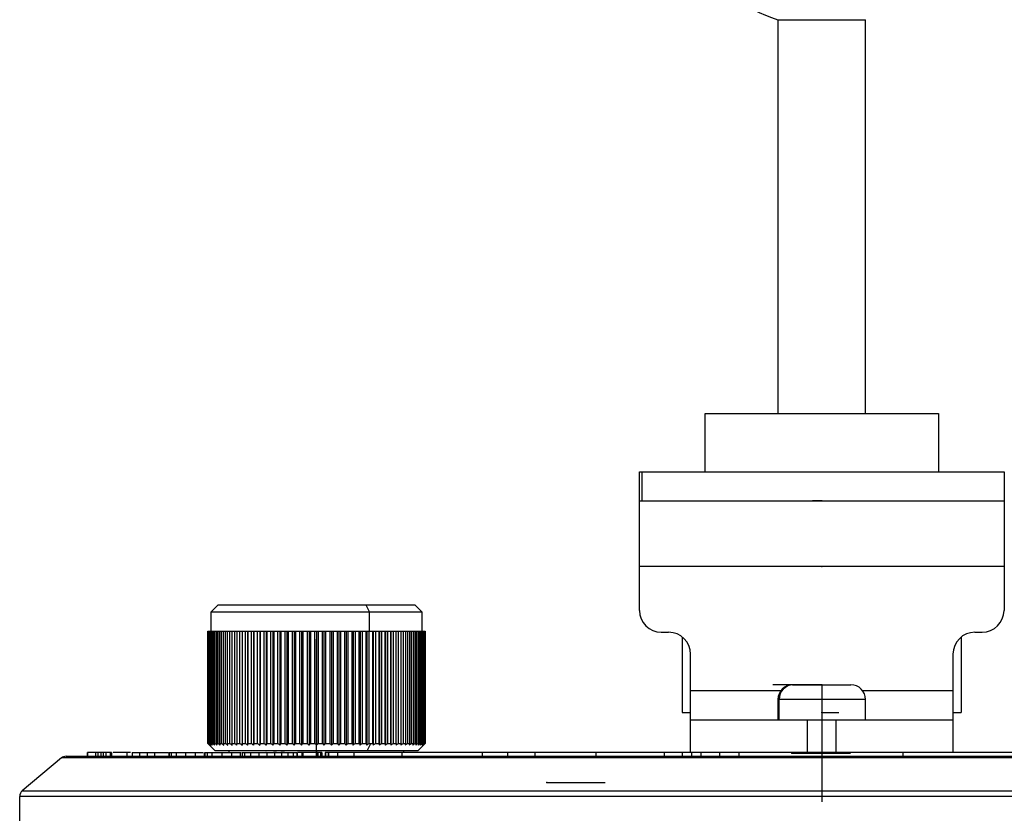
# Model space of a CAD drawing. Header units: millimetres. Extents: x 0 to 273, y -37 to 185.
# Tile 3 of 7: x 26 to 94, y 53 to 107. Entities that reach past the tile are written whole.
import ezdxf

# ---------------------------------------------------------------- set-up
doc = ezdxf.new("R2010")
doc.units = ezdxf.units.MM
doc.header["$PDSIZE"] = -1

msp = doc.modelspace()

# ---------------------------------------------------------------- linework, layer by layer
at = {"color": 7, "linetype": 'Continuous', "lineweight": 25}
for p, q in [((78.044, 106.923), (78.044, 79.923)), ((78.044, 106.923), (84.044, 106.923)), ((84.044, 79.923), (84.044, 106.923)), ((73.044, 79.923), (89.044, 79.923)), ((73.044, 75.923), (73.044, 79.923)), ((89.044, 79.923), (89.044, 75.923)), ((68.544, 75.923), (93.544, 75.923)), ((68.544, 66.423), (68.544, 75.923)), ((68.697, 75.923), (68.697, 73.923)), ((93.544, 75.923), (93.544, 66.423)), ((68.544, 73.923), (93.544, 73.923)), ((93.544, 69.423), (68.544, 69.423)), ((39.646, 66.793), (39.146, 66.293)), ((39.146, 66.293), (39.146, 64.993)), ((53.646, 66.293), (39.146, 66.293)), ((39.646, 66.793), (53.146, 66.793)), ((49.772, 66.793), (50.022, 66.293)), ((50.022, 64.993), (50.022, 66.293)), ((53.646, 66.293), (53.146, 66.793)), ((53.646, 64.993), (53.646, 66.293)), ((38.946, 64.993), (38.946, 57.293)), ((38.946, 64.993), (53.846, 64.993)), ((38.948, 57.293), (38.948, 64.993)), ((38.955, 64.993), (38.955, 57.293)), ((38.977, 57.293), (38.977, 64.993)), ((38.999, 64.993), (38.999, 57.293)), ((39.042, 57.293), (39.042, 64.993)), ((39.078, 64.993), (39.078, 57.293)), ((39.143, 57.293), (39.143, 64.993)), ((39.194, 64.993), (39.194, 57.293)), ((39.279, 57.293), (39.279, 64.993)), ((39.344, 64.993), (39.344, 57.293)), ((39.45, 57.293), (39.45, 64.993)), ((39.529, 64.993), (39.529, 57.293)), ((39.655, 57.293), (39.655, 64.993)), ((39.747, 64.993), (39.747, 57.293)), ((39.893, 57.293), (39.893, 64.993)), ((39.998, 64.993), (39.998, 57.293)), ((40.163, 57.293), (40.163, 64.993)), ((40.279, 64.993), (40.279, 57.293)), ((40.462, 57.293), (40.462, 64.993)), ((40.591, 64.993), (40.591, 57.293)), ((40.791, 57.293), (40.791, 64.993)), ((40.931, 64.993), (40.931, 57.293)), ((41.147, 57.293), (41.147, 64.993)), ((41.295, 64.993), (41.295, 57.188)), ((41.298, 64.993), (41.298, 57.293)), ((41.529, 57.293), (41.529, 64.993)), ((41.676, 64.993), (41.676, 57.188)), ((41.689, 64.993), (41.689, 57.293)), ((41.934, 57.293), (41.934, 64.993)), ((42.08, 64.993), (42.08, 57.188)), ((42.103, 64.993), (42.103, 57.293)), ((42.361, 57.293), (42.361, 64.993)), ((42.505, 64.993), (42.505, 57.188)), ((42.538, 64.993), (42.538, 57.293)), ((42.808, 57.293), (42.808, 64.993)), ((42.949, 64.993), (42.949, 57.188)), ((42.992, 64.993), (42.992, 57.293)), ((43.272, 57.293), (43.272, 64.993)), ((43.41, 64.993), (43.41, 57.188)), ((43.463, 64.993), (43.463, 57.293)), ((43.751, 57.293), (43.751, 64.993)), ((43.885, 64.993), (43.885, 57.188)), ((43.948, 64.993), (43.948, 57.293)), ((44.244, 57.293), (44.244, 64.993)), ((44.373, 64.993), (44.373, 57.188)), ((44.445, 64.993), (44.445, 57.293)), ((44.746, 57.293), (44.746, 64.993)), ((44.87, 64.993), (44.87, 57.188)), ((44.951, 64.993), (44.951, 57.293)), ((45.257, 57.293), (45.257, 64.993)), ((45.375, 64.993), (45.375, 57.188)), ((45.464, 64.993), (45.464, 57.293)), ((45.774, 57.293), (45.774, 64.993)), ((45.885, 64.993), (45.885, 57.188)), ((45.982, 64.993), (45.982, 57.293)), ((46.293, 57.293), (46.293, 64.993)), ((46.397, 64.993), (46.397, 57.188)), ((46.502, 64.993), (46.502, 57.293)), ((46.813, 57.293), (46.813, 64.993)), ((46.91, 64.993), (46.91, 57.188)), ((47.021, 64.993), (47.021, 57.293)), ((47.331, 57.293), (47.331, 64.993)), ((47.42, 64.993), (47.42, 57.188)), ((47.538, 64.993), (47.538, 57.293)), ((47.844, 57.293), (47.844, 64.993)), ((47.925, 64.993), (47.925, 57.188)), ((48.048, 64.993), (48.048, 57.293)), ((48.35, 57.293), (48.35, 64.993)), ((48.422, 64.993), (48.422, 57.188)), ((48.551, 64.993), (48.551, 57.293)), ((48.847, 57.293), (48.847, 64.993)), ((48.909, 64.993), (48.909, 57.188)), ((49.043, 64.993), (49.043, 57.293)), ((49.332, 57.293), (49.332, 64.993)), ((49.385, 64.993), (49.385, 57.188)), ((49.523, 64.993), (49.523, 57.293)), ((49.802, 57.293), (49.802, 64.993)), ((49.845, 64.993), (49.845, 57.188)), ((49.987, 64.993), (49.987, 57.293)), ((50.256, 57.293), (50.256, 64.993)), ((50.289, 64.993), (50.289, 57.188)), ((50.433, 64.993), (50.433, 57.293)), ((50.691, 57.293), (50.691, 64.993)), ((50.714, 64.993), (50.714, 57.188)), ((50.86, 64.993), (50.86, 57.293)), ((51.105, 57.293), (51.105, 64.993)), ((51.118, 64.993), (51.118, 57.188)), ((51.265, 64.993), (51.265, 57.293)), ((51.497, 57.293), (51.497, 64.993)), ((51.499, 64.993), (51.499, 57.188)), ((51.647, 64.993), (51.647, 57.293)), ((51.863, 57.293), (51.863, 64.993)), ((52.003, 64.993), (52.003, 57.293)), ((52.203, 57.293), (52.203, 64.993)), ((52.331, 64.993), (52.331, 57.293)), ((52.514, 57.293), (52.514, 64.993)), ((52.631, 64.993), (52.631, 57.293)), ((52.796, 57.293), (52.796, 64.993)), ((52.9, 64.993), (52.9, 57.293)), ((53.046, 57.293), (53.046, 64.993)), ((53.138, 64.993), (53.138, 57.293)), ((53.264, 57.293), (53.264, 64.993)), ((53.342, 64.993), (53.342, 57.293)), ((53.449, 57.293), (53.449, 64.993)), ((53.513, 64.993), (53.513, 57.293)), ((53.599, 57.293), (53.599, 64.993)), ((53.649, 64.993), (53.649, 57.293)), ((53.714, 57.293), (53.714, 64.993)), ((53.75, 64.993), (53.75, 57.293)), ((53.794, 57.293), (53.794, 64.993)), ((53.815, 64.993), (53.815, 57.293)), ((53.837, 57.293), (53.837, 64.993)), ((53.844, 64.993), (53.844, 57.293)), ((53.846, 57.293), (53.846, 64.993)), ((70.044, 64.923), (70.544, 64.923)), ((91.544, 64.923), (92.044, 64.923)), ((71.482, 64.593), (71.482, 59.423)), ((90.606, 64.593), (90.606, 59.423)), ((72.044, 56.673), (72.044, 63.423)), ((90.044, 63.423), (90.044, 56.673)), ((72.044, 60.923), (78.244, 60.923)), ((79.044, 61.323), (83.044, 61.323)), ((83.844, 60.923), (90.044, 60.923)), ((78.044, 60.323), (78.044, 58.923)), ((84.044, 60.323), (78.044, 60.323)), ((78.13, 58.923), (78.13, 60.323)), ((84.044, 58.923), (84.044, 60.323)), ((71.482, 59.423), (72.044, 59.423)), ((90.044, 59.423), (90.606, 59.423)), ((72.044, 58.923), (90.044, 58.923)), ((80.044, 58.923), (80.044, 56.673)), ((82.044, 56.673), (82.044, 58.923)), ((38.946, 57.293), (39.446, 56.793)), ((38.946, 57.293), (38.948, 57.293)), ((38.955, 57.293), (38.977, 57.293)), ((38.999, 57.293), (39.042, 57.293)), ((39.078, 57.293), (39.143, 57.293)), ((39.194, 57.293), (39.279, 57.293)), ((39.344, 57.293), (39.45, 57.293)), ((53.346, 56.793), (39.446, 56.793)), ((39.529, 57.293), (39.655, 57.293)), ((39.747, 57.293), (39.893, 57.293)), ((39.998, 57.293), (40.163, 57.293)), ((40.279, 57.293), (40.462, 57.293)), ((40.396, 56.793), (40.396, 56.673)), ((40.591, 57.293), (40.791, 57.293)), ((40.931, 57.293), (41.147, 57.293)), ((41.298, 57.293), (41.529, 57.293)), ((41.689, 57.293), (41.934, 57.293)), ((42.103, 57.293), (42.361, 57.293)), ((42.538, 57.293), (42.808, 57.293)), ((42.992, 57.293), (43.272, 57.293)), ((43.463, 57.293), (43.751, 57.293)), ((43.948, 57.293), (44.244, 57.293)), ((44.445, 57.293), (44.746, 57.293)), ((44.951, 57.293), (45.257, 57.293)), ((45.464, 57.293), (45.774, 57.293)), ((45.982, 57.293), (46.293, 57.293)), ((46.396, 56.793), (46.396, 56.673)), ((46.502, 57.293), (46.813, 57.293)), ((47.021, 57.293), (47.331, 57.293)), ((47.538, 57.293), (47.844, 57.293)), ((48.048, 57.293), (48.35, 57.293)), ((48.551, 57.293), (48.847, 57.293)), ((49.043, 57.293), (49.332, 57.293)), ((49.523, 57.293), (49.802, 57.293)), ((49.872, 56.793), (50.122, 57.293)), ((49.987, 57.293), (50.256, 57.293)), ((50.433, 57.293), (50.691, 57.293)), ((50.86, 57.293), (51.105, 57.293)), ((51.265, 57.293), (51.497, 57.293)), ((51.647, 57.293), (51.863, 57.293)), ((52.003, 57.293), (52.203, 57.293)), ((52.331, 57.293), (52.514, 57.293)), ((52.396, 56.673), (52.396, 56.793)), ((52.631, 57.293), (52.796, 57.293)), ((52.9, 57.293), (53.046, 57.293)), ((53.138, 57.293), (53.264, 57.293)), ((53.342, 57.293), (53.449, 57.293)), ((53.346, 56.793), (53.846, 57.293)), ((53.513, 57.293), (53.599, 57.293)), ((53.649, 57.293), (53.714, 57.293)), ((53.75, 57.293), (53.794, 57.293)), ((53.815, 57.293), (53.837, 57.293)), ((53.844, 57.293), (53.846, 57.293)), ((28.905, 56.306), (26.223, 54.056)), ((133.183, 56.306), (28.905, 56.306)), ((29.226, 56.423), (132.862, 56.423)), ((30.661, 56.673), (30.661, 56.423)), ((30.694, 56.673), (30.694, 56.423)), ((31.232, 56.673), (31.232, 56.423)), ((31.408, 56.673), (31.408, 56.423)), ((31.606, 56.673), (31.606, 56.423)), ((31.777, 56.673), (31.606, 56.673)), ((31.777, 56.673), (31.777, 56.423)), ((31.944, 56.673), (31.944, 56.423)), ((32.255, 56.673), (32.255, 56.423)), ((32.329, 56.673), (32.255, 56.673)), ((32.329, 56.673), (32.329, 56.423)), ((33.647, 56.673), (32.449, 56.673)), ((33.387, 56.673), (33.387, 56.423)), ((33.767, 56.673), (33.767, 56.423)), ((33.767, 56.673), (36.244, 56.673)), ((34.261, 56.673), (34.261, 56.423)), ((34.787, 56.673), (34.787, 56.423)), ((35.281, 56.673), (35.281, 56.423)), ((36.272, 56.673), (36.272, 56.423)), ((36.284, 56.673), (36.284, 56.423)), ((36.439, 56.673), (36.439, 56.423)), ((36.785, 56.673), (36.785, 56.423)), ((37.423, 56.673), (37.423, 56.423)), ((38.069, 56.673), (38.069, 56.423)), ((38.703, 56.673), (38.703, 56.423)), ((38.714, 56.673), (38.714, 56.423)), ((38.733, 56.673), (38.733, 56.423)), ((38.908, 56.673), (38.908, 56.423)), ((39.229, 56.673), (39.229, 56.423)), ((39.907, 56.673), (39.907, 56.423)), ((40.564, 56.673), (40.564, 56.423)), ((40.662, 56.673), (40.655, 56.673)), ((41.167, 56.673), (41.167, 56.423)), ((41.167, 56.673), (41.233, 56.673)), ((41.301, 56.673), (41.301, 56.423)), ((41.304, 56.673), (41.304, 56.423)), ((41.465, 56.673), (41.465, 56.423)), ((41.882, 56.673), (41.882, 56.423)), ((42.442, 56.673), (42.442, 56.423)), ((42.956, 56.673), (42.928, 56.673)), ((42.993, 56.673), (42.993, 56.423)), ((43.519, 56.673), (43.519, 56.423)), ((44.007, 56.673), (44.007, 56.423)), ((44.443, 56.673), (44.443, 56.423)), ((44.805, 56.673), (44.805, 56.423)), ((45.038, 56.673), (45.038, 56.423)), ((45.098, 56.423), (45.098, 56.673)), ((45.453, 56.673), (45.098, 56.673)), ((45.393, 56.673), (45.393, 56.423)), ((45.453, 56.673), (45.453, 56.423)), ((45.455, 56.423), (45.455, 56.673)), ((45.455, 56.673), (45.455, 56.423)), ((46.377, 56.673), (45.462, 56.673)), ((46.377, 56.673), (46.377, 56.423)), ((46.401, 56.673), (46.401, 56.423)), ((46.424, 56.673), (46.424, 56.423)), ((46.452, 56.673), (46.452, 56.423)), ((46.491, 56.673), (46.491, 56.423)), ((46.773, 56.673), (46.491, 56.673)), ((46.675, 56.673), (46.675, 56.423)), ((46.773, 56.673), (46.773, 56.423)), ((47.845, 56.673), (46.991, 56.673)), ((46.991, 56.673), (46.991, 56.423)), ((47.025, 56.673), (47.025, 56.423)), ((47.187, 56.673), (47.187, 56.423)), ((47.221, 56.673), (47.221, 56.423)), ((47.846, 56.673), (47.846, 56.423)), ((48.956, 56.673), (47.846, 56.673)), ((48.956, 56.673), (48.956, 56.423)), ((52.241, 56.673), (52.241, 56.423)), ((52.663, 56.673), (52.277, 56.673)), ((57.76, 56.673), (57.76, 56.423)), ((59.495, 56.673), (59.495, 56.423)), ((61.37, 56.673), (61.37, 56.423)), ((65.546, 56.673), (65.546, 56.423)), ((72.114, 56.673), (70.229, 56.673)), ((70.229, 56.673), (70.229, 56.423)), ((71.48, 56.673), (71.48, 56.423)), ((72.114, 56.673), (72.114, 56.423)), ((75.364, 56.673), (72.749, 56.673)), ((72.749, 56.673), (72.749, 56.423)), ((74.041, 56.673), (74.041, 56.423)), ((75.364, 56.673), (75.364, 56.423)), ((86.614, 56.673), (86.614, 56.423)), ((26.223, 54.056), (135.865, 54.056)), ((26.044, 51.723), (26.044, 53.673)), ((136.044, 53.673), (26.044, 53.673))]:
    msp.add_line(p, q, dxfattribs=at)
at = {"color": 7, "linetype": 'Continuous'}
for p, q in [((81.044, 73.923), (80.419, 73.923)), ((81.044, 69.423), (79.725, 69.423)), ((46.396, 56.423), (46.396, 64.449)), ((81.044, 61.323), (77.684, 61.323)), ((81.044, 61.323), (80.092, 61.323)), ((81.044, 61.323), (81.044, 53.297)), ((81.044, 61.323), (81.044, 53.297)), ((81.044, 59.423), (82.215, 59.423)), ((46.396, 56.423), (50.409, 56.423)), ((78.999, 56.637), (83.012, 56.637)), ((62.189, 54.623), (66.202, 54.623))]:
    msp.add_line(p, q, dxfattribs=at)
at = {"color": 7, "linetype": 'Continuous', "lineweight": 25}
for centre, radius, start, end in [((81.044, 116.462), 10, 210.50016, 252.5424), ((70.044, 66.423), 1.5, 180, 270), ((92.044, 66.423), 1.5, 270, 360), ((70.544, 63.423), 1.5, 0, 90), ((91.544, 63.423), 1.5, 90, 180), ((79.044, 60.323), 1, 90, 180), ((79.116, 60.337), 0.986, 90.84254, 180.81846), ((83.044, 60.323), 1, 0, 90), ((29.226, 55.923), 0.5, 90, 130), ((26.544, 53.673), 0.5, 130, 180)]:
    msp.add_arc(centre, radius, start, end, dxfattribs=at)
for points, knots in [([(38.948, 57.293), (38.968, 57.273), (39.004, 57.238), (39.04, 57.203), (39.056, 57.188)], [0, 0, 0, 0, 0.56, 1, 1, 1, 1]), ([(39.056, 57.188), (39.037, 57.207), (39.003, 57.242), (38.97, 57.278), (38.955, 57.293)], [0, 0, 0, 0, 0.56, 1, 1, 1, 1]), ([(38.977, 57.293), (38.998, 57.273), (39.036, 57.238), (39.075, 57.203), (39.091, 57.188)], [0, 0, 0, 0, 0.56, 1, 1, 1, 1]), ([(39.091, 57.188), (39.074, 57.207), (39.043, 57.242), (39.012, 57.278), (38.999, 57.293)], [0, 0, 0, 0, 0.56, 1, 1, 1, 1]), ([(39.042, 57.293), (39.064, 57.273), (39.105, 57.238), (39.145, 57.203), (39.163, 57.188)], [0, 0, 0, 0, 0.56, 1, 1, 1, 1]), ([(39.163, 57.188), (39.147, 57.207), (39.119, 57.242), (39.091, 57.278), (39.078, 57.293)], [0, 0, 0, 0, 0.56, 1, 1, 1, 1]), ([(39.143, 57.293), (39.167, 57.273), (39.209, 57.238), (39.251, 57.203), (39.27, 57.188)], [0, 0, 0, 0, 0.56, 1, 1, 1, 1]), ([(39.27, 57.188), (39.255, 57.207), (39.23, 57.242), (39.205, 57.278), (39.194, 57.293)], [0, 0, 0, 0, 0.56, 1, 1, 1, 1]), ([(39.279, 57.293), (39.304, 57.273), (39.348, 57.238), (39.392, 57.203), (39.411, 57.188)], [0, 0, 0, 0, 0.56, 1, 1, 1, 1]), ([(39.411, 57.188), (39.398, 57.207), (39.376, 57.242), (39.354, 57.278), (39.344, 57.293)], [0, 0, 0, 0, 0.56, 1, 1, 1, 1]), ([(39.45, 57.293), (39.476, 57.273), (39.521, 57.238), (39.566, 57.203), (39.586, 57.188)], [0, 0, 0, 0, 0.56, 1, 1, 1, 1]), ([(39.586, 57.188), (39.576, 57.207), (39.556, 57.242), (39.537, 57.278), (39.529, 57.293)], [0, 0, 0, 0, 0.56, 1, 1, 1, 1]), ([(39.655, 57.293), (39.681, 57.273), (39.728, 57.238), (39.775, 57.203), (39.795, 57.188)], [0, 0, 0, 0, 0.56, 1, 1, 1, 1]), ([(39.795, 57.188), (39.786, 57.207), (39.77, 57.242), (39.754, 57.278), (39.747, 57.293)], [0, 0, 0, 0, 0.56, 1, 1, 1, 1]), ([(39.893, 57.293), (39.92, 57.273), (39.967, 57.238), (40.015, 57.203), (40.036, 57.188)], [0, 0, 0, 0, 0.56, 1, 1, 1, 1]), ([(40.036, 57.188), (40.029, 57.207), (40.016, 57.242), (40.003, 57.278), (39.998, 57.293)], [0, 0, 0, 0, 0.56, 1, 1, 1, 1]), ([(40.163, 57.293), (40.19, 57.273), (40.238, 57.238), (40.286, 57.203), (40.308, 57.188)], [0, 0, 0, 0, 0.56, 1, 1, 1, 1]), ([(40.308, 57.188), (40.302, 57.207), (40.293, 57.242), (40.284, 57.278), (40.279, 57.293)], [0, 0, 0, 0, 0.56, 1, 1, 1, 1]), ([(40.462, 57.293), (40.49, 57.273), (40.539, 57.238), (40.588, 57.203), (40.609, 57.188)], [0, 0, 0, 0, 0.56, 1, 1, 1, 1]), ([(40.609, 57.188), (40.606, 57.207), (40.6, 57.242), (40.594, 57.278), (40.591, 57.293)], [0, 0, 0, 0, 0.56, 1, 1, 1, 1]), ([(40.791, 57.293), (40.819, 57.273), (40.868, 57.238), (40.917, 57.203), (40.939, 57.188)], [0, 0, 0, 0, 0.56, 1, 1, 1, 1]), ([(40.939, 57.188), (40.937, 57.207), (40.935, 57.242), (40.932, 57.278), (40.931, 57.293)], [0, 0, 0, 0, 0.56, 1, 1, 1, 1]), ([(41.147, 57.293), (41.175, 57.273), (41.224, 57.238), (41.273, 57.203), (41.295, 57.188)], [0, 0, 0, 0, 0.56, 1, 1, 1, 1]), ([(41.295, 57.188), (41.295, 57.207), (41.296, 57.242), (41.297, 57.278), (41.298, 57.293)], [0, 0, 0, 0, 0.56, 1, 1, 1, 1]), ([(41.529, 57.293), (41.556, 57.273), (41.605, 57.238), (41.654, 57.203), (41.676, 57.188)], [0, 0, 0, 0, 0.56, 1, 1, 1, 1]), ([(41.676, 57.188), (41.678, 57.207), (41.683, 57.242), (41.687, 57.278), (41.689, 57.293)], [0, 0, 0, 0, 0.56, 1, 1, 1, 1]), ([(41.934, 57.293), (41.961, 57.273), (42.01, 57.238), (42.059, 57.203), (42.08, 57.188)], [0, 0, 0, 0, 0.56, 1, 1, 1, 1]), ([(42.08, 57.188), (42.084, 57.207), (42.092, 57.242), (42.1, 57.278), (42.103, 57.293)], [0, 0, 0, 0, 0.56, 1, 1, 1, 1]), ([(42.361, 57.293), (42.388, 57.273), (42.436, 57.238), (42.484, 57.203), (42.505, 57.188)], [0, 0, 0, 0, 0.56, 1, 1, 1, 1]), ([(42.505, 57.188), (42.511, 57.207), (42.522, 57.242), (42.533, 57.278), (42.538, 57.293)], [0, 0, 0, 0, 0.56, 1, 1, 1, 1]), ([(42.808, 57.293), (42.834, 57.273), (42.881, 57.238), (42.928, 57.203), (42.949, 57.188)], [0, 0, 0, 0, 0.56, 1, 1, 1, 1]), ([(42.949, 57.188), (42.957, 57.207), (42.972, 57.242), (42.986, 57.278), (42.992, 57.293)], [0, 0, 0, 0, 0.56, 1, 1, 1, 1]), ([(43.272, 57.293), (43.298, 57.273), (43.344, 57.238), (43.39, 57.203), (43.41, 57.188)], [0, 0, 0, 0, 0.56, 1, 1, 1, 1]), ([(43.41, 57.188), (43.42, 57.207), (43.438, 57.242), (43.455, 57.278), (43.463, 57.293)], [0, 0, 0, 0, 0.56, 1, 1, 1, 1]), ([(43.751, 57.293), (43.776, 57.273), (43.821, 57.238), (43.866, 57.203), (43.885, 57.188)], [0, 0, 0, 0, 0.56, 1, 1, 1, 1]), ([(43.885, 57.188), (43.897, 57.207), (43.918, 57.242), (43.939, 57.278), (43.948, 57.293)], [0, 0, 0, 0, 0.56, 1, 1, 1, 1]), ([(44.244, 57.293), (44.268, 57.273), (44.311, 57.238), (44.354, 57.203), (44.373, 57.188)], [0, 0, 0, 0, 0.56, 1, 1, 1, 1]), ([(44.373, 57.188), (44.386, 57.207), (44.41, 57.242), (44.434, 57.278), (44.445, 57.293)], [0, 0, 0, 0, 0.56, 1, 1, 1, 1]), ([(44.746, 57.293), (44.77, 57.273), (44.811, 57.238), (44.852, 57.203), (44.87, 57.188)], [0, 0, 0, 0, 0.56, 1, 1, 1, 1]), ([(44.87, 57.188), (44.885, 57.207), (44.912, 57.242), (44.939, 57.278), (44.951, 57.293)], [0, 0, 0, 0, 0.56, 1, 1, 1, 1]), ([(45.257, 57.293), (45.279, 57.273), (45.319, 57.238), (45.358, 57.203), (45.375, 57.188)], [0, 0, 0, 0, 0.56, 1, 1, 1, 1]), ([(45.375, 57.188), (45.392, 57.207), (45.422, 57.242), (45.451, 57.278), (45.464, 57.293)], [0, 0, 0, 0, 0.56, 1, 1, 1, 1]), ([(45.774, 57.293), (45.794, 57.273), (45.832, 57.238), (45.869, 57.203), (45.885, 57.188)], [0, 0, 0, 0, 0.56, 1, 1, 1, 1]), ([(45.885, 57.188), (45.903, 57.207), (45.936, 57.242), (45.968, 57.278), (45.982, 57.293)], [0, 0, 0, 0, 0.56, 1, 1, 1, 1]), ([(46.293, 57.293), (46.313, 57.273), (46.347, 57.238), (46.382, 57.203), (46.397, 57.188)], [0, 0, 0, 0, 0.56, 1, 1, 1, 1]), ([(46.397, 57.188), (46.417, 57.207), (46.452, 57.242), (46.487, 57.278), (46.502, 57.293)], [0, 0, 0, 0, 0.56, 1, 1, 1, 1]), ([(46.813, 57.293), (46.831, 57.273), (46.863, 57.238), (46.896, 57.203), (46.91, 57.188)], [0, 0, 0, 0, 0.56, 1, 1, 1, 1]), ([(46.91, 57.188), (46.931, 57.207), (46.968, 57.242), (47.005, 57.278), (47.021, 57.293)], [0, 0, 0, 0, 0.56, 1, 1, 1, 1]), ([(47.331, 57.293), (47.347, 57.273), (47.377, 57.238), (47.407, 57.203), (47.42, 57.188)], [0, 0, 0, 0, 0.56, 1, 1, 1, 1]), ([(47.42, 57.188), (47.442, 57.207), (47.481, 57.242), (47.52, 57.278), (47.538, 57.293)], [0, 0, 0, 0, 0.56, 1, 1, 1, 1]), ([(47.844, 57.293), (47.859, 57.273), (47.886, 57.238), (47.913, 57.203), (47.925, 57.188)], [0, 0, 0, 0, 0.56, 1, 1, 1, 1]), ([(47.925, 57.188), (47.948, 57.207), (47.989, 57.242), (48.03, 57.278), (48.048, 57.293)], [0, 0, 0, 0, 0.56, 1, 1, 1, 1]), ([(48.35, 57.293), (48.364, 57.273), (48.387, 57.238), (48.411, 57.203), (48.422, 57.188)], [0, 0, 0, 0, 0.56, 1, 1, 1, 1]), ([(48.422, 57.188), (48.446, 57.207), (48.489, 57.242), (48.532, 57.278), (48.551, 57.293)], [0, 0, 0, 0, 0.56, 1, 1, 1, 1]), ([(48.847, 57.293), (48.859, 57.273), (48.879, 57.238), (48.9, 57.203), (48.909, 57.188)], [0, 0, 0, 0, 0.56, 1, 1, 1, 1]), ([(48.909, 57.188), (48.934, 57.207), (48.979, 57.242), (49.024, 57.278), (49.043, 57.293)], [0, 0, 0, 0, 0.56, 1, 1, 1, 1]), ([(49.332, 57.293), (49.342, 57.273), (49.359, 57.238), (49.377, 57.203), (49.385, 57.188)], [0, 0, 0, 0, 0.56, 1, 1, 1, 1]), ([(49.385, 57.188), (49.411, 57.207), (49.457, 57.242), (49.502, 57.278), (49.523, 57.293)], [0, 0, 0, 0, 0.56, 1, 1, 1, 1]), ([(49.802, 57.293), (49.81, 57.273), (49.825, 57.238), (49.839, 57.203), (49.845, 57.188)], [0, 0, 0, 0, 0.56, 1, 1, 1, 1]), ([(49.845, 57.188), (49.872, 57.207), (49.919, 57.242), (49.966, 57.278), (49.987, 57.293)], [0, 0, 0, 0, 0.56, 1, 1, 1, 1]), ([(50.256, 57.293), (50.262, 57.273), (50.273, 57.238), (50.285, 57.203), (50.289, 57.188)], [0, 0, 0, 0, 0.56, 1, 1, 1, 1]), ([(50.289, 57.188), (50.316, 57.207), (50.364, 57.242), (50.412, 57.278), (50.433, 57.293)], [0, 0, 0, 0, 0.56, 1, 1, 1, 1]), ([(50.691, 57.293), (50.696, 57.273), (50.703, 57.238), (50.711, 57.203), (50.714, 57.188)], [0, 0, 0, 0, 0.56, 1, 1, 1, 1]), ([(50.714, 57.188), (50.742, 57.207), (50.79, 57.242), (50.839, 57.278), (50.86, 57.293)], [0, 0, 0, 0, 0.56, 1, 1, 1, 1]), ([(51.105, 57.293), (51.108, 57.273), (51.112, 57.238), (51.116, 57.203), (51.118, 57.188)], [0, 0, 0, 0, 0.56, 1, 1, 1, 1]), ([(51.118, 57.188), (51.146, 57.207), (51.195, 57.242), (51.244, 57.278), (51.265, 57.293)], [0, 0, 0, 0, 0.56, 1, 1, 1, 1]), ([(51.497, 57.293), (51.497, 57.273), (51.498, 57.238), (51.499, 57.203), (51.499, 57.188)], [0, 0, 0, 0, 0.56, 1, 1, 1, 1]), ([(51.499, 57.188), (51.527, 57.207), (51.576, 57.242), (51.625, 57.278), (51.647, 57.293)], [0, 0, 0, 0, 0.56, 1, 1, 1, 1]), ([(51.863, 57.293), (51.862, 57.273), (51.859, 57.238), (51.856, 57.203), (51.855, 57.188)], [0, 0, 0, 0, 0.56, 1, 1, 1, 1]), ([(51.855, 57.188), (51.883, 57.207), (51.932, 57.242), (51.981, 57.278), (52.003, 57.293)], [0, 0, 0, 0, 0.56, 1, 1, 1, 1]), ([(52.203, 57.293), (52.199, 57.273), (52.193, 57.238), (52.187, 57.203), (52.185, 57.188)], [0, 0, 0, 0, 0.56, 1, 1, 1, 1]), ([(52.185, 57.188), (52.212, 57.207), (52.261, 57.242), (52.31, 57.278), (52.331, 57.293)], [0, 0, 0, 0, 0.56, 1, 1, 1, 1]), ([(52.514, 57.293), (52.509, 57.273), (52.499, 57.238), (52.49, 57.203), (52.486, 57.188)], [0, 0, 0, 0, 0.56, 1, 1, 1, 1]), ([(52.486, 57.188), (52.513, 57.207), (52.561, 57.242), (52.61, 57.278), (52.631, 57.293)], [0, 0, 0, 0, 0.56, 1, 1, 1, 1]), ([(52.796, 57.293), (52.789, 57.273), (52.776, 57.238), (52.763, 57.203), (52.757, 57.188)], [0, 0, 0, 0, 0.56, 1, 1, 1, 1]), ([(52.757, 57.188), (52.784, 57.207), (52.832, 57.242), (52.879, 57.278), (52.9, 57.293)], [0, 0, 0, 0, 0.56, 1, 1, 1, 1]), ([(53.046, 57.293), (53.037, 57.273), (53.021, 57.238), (53.005, 57.203), (52.998, 57.188)], [0, 0, 0, 0, 0.56, 1, 1, 1, 1]), ([(52.998, 57.188), (53.024, 57.207), (53.071, 57.242), (53.117, 57.278), (53.138, 57.293)], [0, 0, 0, 0, 0.56, 1, 1, 1, 1]), ([(53.264, 57.293), (53.253, 57.273), (53.234, 57.238), (53.215, 57.203), (53.206, 57.188)], [0, 0, 0, 0, 0.56, 1, 1, 1, 1]), ([(53.206, 57.188), (53.232, 57.207), (53.277, 57.242), (53.323, 57.278), (53.342, 57.293)], [0, 0, 0, 0, 0.56, 1, 1, 1, 1]), ([(53.449, 57.293), (53.436, 57.273), (53.414, 57.238), (53.392, 57.203), (53.382, 57.188)], [0, 0, 0, 0, 0.56, 1, 1, 1, 1]), ([(53.382, 57.188), (53.406, 57.207), (53.45, 57.242), (53.494, 57.278), (53.513, 57.293)], [0, 0, 0, 0, 0.56, 1, 1, 1, 1]), ([(53.599, 57.293), (53.585, 57.273), (53.559, 57.238), (53.534, 57.203), (53.523, 57.188)], [0, 0, 0, 0, 0.56, 1, 1, 1, 1]), ([(53.523, 57.188), (53.547, 57.207), (53.589, 57.242), (53.631, 57.278), (53.649, 57.293)], [0, 0, 0, 0, 0.56, 1, 1, 1, 1]), ([(53.714, 57.293), (53.698, 57.273), (53.67, 57.238), (53.642, 57.203), (53.629, 57.188)], [0, 0, 0, 0, 0.56, 1, 1, 1, 1]), ([(53.629, 57.188), (53.652, 57.207), (53.692, 57.242), (53.733, 57.278), (53.75, 57.293)], [0, 0, 0, 0, 0.56, 1, 1, 1, 1]), ([(53.794, 57.293), (53.776, 57.273), (53.745, 57.238), (53.714, 57.203), (53.701, 57.188)], [0, 0, 0, 0, 0.56, 1, 1, 1, 1]), ([(53.701, 57.188), (53.722, 57.207), (53.76, 57.242), (53.799, 57.278), (53.815, 57.293)], [0, 0, 0, 0, 0.56, 1, 1, 1, 1]), ([(53.837, 57.293), (53.818, 57.273), (53.785, 57.238), (53.751, 57.203), (53.736, 57.188)], [0, 0, 0, 0, 0.56, 1, 1, 1, 1]), ([(53.736, 57.188), (53.756, 57.207), (53.792, 57.242), (53.828, 57.278), (53.844, 57.293)], [0, 0, 0, 0, 0.56, 1, 1, 1, 1]), ([(31.232, 56.673), (31.095, 56.673), (30.831, 56.673), (30.738, 56.673), (30.694, 56.673)], [0, 0, 0, 0, 0.51963, 1, 1, 1, 1]), ([(31.408, 56.673), (31.375, 56.673), (31.315, 56.673), (31.258, 56.673), (31.232, 56.673)], [0, 0, 0, 0, 0.545651, 1, 1, 1, 1]), ([(31.606, 56.673), (31.57, 56.673), (31.505, 56.673), (31.438, 56.673), (31.408, 56.673)], [0, 0, 0, 0, 0.543116, 1, 1, 1, 1]), ([(31.944, 56.673), (31.914, 56.673), (31.858, 56.673), (31.802, 56.673), (31.777, 56.673)], [0, 0, 0, 0, 0.534625, 1, 1, 1, 1]), ([(32.255, 56.673), (32.205, 56.673), (32.101, 56.673), (31.998, 56.673), (31.944, 56.673)], [0, 0, 0, 0, 0.484934, 1, 1, 1, 1]), ([(36.284, 56.673), (36.302, 56.673), (36.337, 56.673), (36.406, 56.673), (36.439, 56.673)], [0, 0, 0, 0, 0.52427, 1, 1, 1, 1]), ([(36.439, 56.673), (36.493, 56.673), (36.596, 56.673), (36.724, 56.673), (36.785, 56.673)], [0, 0, 0, 0, 0.524486, 1, 1, 1, 1]), ([(36.785, 56.673), (36.897, 56.673), (37.082, 56.673), (37.325, 56.673), (37.423, 56.673)], [0, 0, 0, 0, 0.598946, 1, 1, 1, 1]), ([(37.423, 56.673), (37.538, 56.673), (37.73, 56.673), (37.972, 56.673), (38.069, 56.673)], [0, 0, 0, 0, 0.597359, 1, 1, 1, 1]), ([(38.069, 56.673), (38.191, 56.673), (38.388, 56.673), (38.563, 56.673), (38.629, 56.673)], [0, 0, 0, 0, 0.621177, 1, 1, 1, 1]), ([(38.733, 56.673), (38.756, 56.673), (38.796, 56.673), (38.873, 56.673), (38.908, 56.673)], [0, 0, 0, 0, 0.546432, 1, 1, 1, 1]), ([(38.908, 56.673), (38.961, 56.673), (39.058, 56.673), (39.175, 56.673), (39.229, 56.673)], [0, 0, 0, 0, 0.547013, 1, 1, 1, 1]), ([(39.229, 56.673), (39.348, 56.673), (39.545, 56.673), (39.804, 56.673), (39.907, 56.673)], [0, 0, 0, 0, 0.604362, 1, 1, 1, 1]), ([(39.907, 56.673), (40.026, 56.673), (40.228, 56.673), (40.467, 56.673), (40.564, 56.673)], [0, 0, 0, 0, 0.594747, 1, 1, 1, 1]), ([(40.564, 56.673), (40.683, 56.673), (40.899, 56.673), (41.084, 56.673), (41.167, 56.673)], [0, 0, 0, 0, 0.549105, 1, 1, 1, 1]), ([(41.304, 56.673), (41.32, 56.673), (41.348, 56.673), (41.428, 56.673), (41.465, 56.673)], [0, 0, 0, 0, 0.535655, 1, 1, 1, 1]), ([(41.465, 56.673), (41.527, 56.673), (41.645, 56.673), (41.806, 56.673), (41.882, 56.673)], [0, 0, 0, 0, 0.528152, 1, 1, 1, 1]), ([(41.882, 56.673), (41.982, 56.673), (42.153, 56.673), (42.358, 56.673), (42.442, 56.673)], [0, 0, 0, 0, 0.5912696, 1, 1, 1, 1]), ([(42.442, 56.673), (42.543, 56.673), (42.716, 56.673), (42.912, 56.673), (42.993, 56.673)], [0, 0, 0, 0, 0.583355, 1, 1, 1, 1]), ([(42.993, 56.673), (43.092, 56.673), (43.266, 56.673), (43.443, 56.673), (43.519, 56.673)], [0, 0, 0, 0, 0.569882, 1, 1, 1, 1]), ([(43.652, 56.673), (43.608, 56.673), (43.53, 56.673), (43.473, 56.673), (43.448, 56.673)], [0, 0, 0, 0, 0.571622, 1, 1, 1, 1]), ([(43.519, 56.673), (43.613, 56.673), (43.782, 56.673), (43.938, 56.673), (44.007, 56.673)], [0, 0, 0, 0, 0.559599, 1, 1, 1, 1]), ([(44.209, 56.673), (44.161, 56.673), (44.072, 56.673), (43.984, 56.673), (43.943, 56.673)], [0, 0, 0, 0, 0.537375, 1, 1, 1, 1]), ([(44.007, 56.673), (44.093, 56.673), (44.247, 56.673), (44.383, 56.673), (44.443, 56.673)], [0, 0, 0, 0, 0.5564021, 1, 1, 1, 1]), ([(44.443, 56.673), (44.518, 56.673), (44.65, 56.673), (44.758, 56.673), (44.805, 56.673)], [0, 0, 0, 0, 0.563777, 1, 1, 1, 1]), ([(44.805, 56.673), (44.859, 56.673), (44.955, 56.673), (45.012, 56.673), (45.038, 56.673)], [0, 0, 0, 0, 0.560769, 1, 1, 1, 1]), ([(46.401, 56.673), (46.397, 56.673), (46.388, 56.673), (46.38, 56.673), (46.377, 56.673)], [0, 0, 0, 0, 0.518014, 1, 1, 1, 1]), ([(46.424, 56.673), (46.42, 56.673), (46.411, 56.673), (46.404, 56.673), (46.401, 56.673)], [0, 0, 0, 0, 0.539617, 1, 1, 1, 1]), ([(46.452, 56.673), (46.446, 56.673), (46.437, 56.673), (46.428, 56.673), (46.424, 56.673)], [0, 0, 0, 0, 0.57815, 1, 1, 1, 1]), ([(46.491, 56.673), (46.483, 56.673), (46.47, 56.673), (46.457, 56.673), (46.452, 56.673)], [0, 0, 0, 0, 0.610384, 1, 1, 1, 1]), ([(52.241, 56.673), (51.531, 56.673), (50.412, 56.673), (49.346, 56.673), (48.956, 56.673)], [0, 0, 0, 0, 0.63432, 1, 1, 1, 1]), ([(57.76, 56.673), (56.622, 56.673), (54.727, 56.673), (52.951, 56.673), (52.241, 56.673)], [0, 0, 0, 0, 0.600625, 1, 1, 1, 1]), ([(59.495, 56.673), (59.165, 56.673), (58.582, 56.673), (58.009, 56.673), (57.76, 56.673)], [0, 0, 0, 0, 0.567604, 1, 1, 1, 1]), ([(61.37, 56.673), (61.014, 56.673), (60.387, 56.673), (59.765, 56.673), (59.495, 56.673)], [0, 0, 0, 0, 0.566896, 1, 1, 1, 1]), ([(65.546, 56.673), (64.741, 56.673), (63.331, 56.673), (61.958, 56.673), (61.37, 56.673)], [0, 0, 0, 0, 0.571517, 1, 1, 1, 1]), ([(70.229, 56.673), (69.331, 56.673), (67.755, 56.673), (66.211, 56.673), (65.546, 56.673)], [0, 0, 0, 0, 0.569401, 1, 1, 1, 1]), ([(72.749, 56.673), (72.63, 56.673), (72.418, 56.673), (72.207, 56.673), (72.114, 56.673)], [0, 0, 0, 0, 0.561103, 1, 1, 1, 1]), ([(86.614, 56.673), (85.532, 56.673), (83.394, 56.673), (79.631, 56.673), (76.969, 56.673), (75.364, 56.673)], [0, 0, 0, 0, 0.288725, 0.571075, 1, 1, 1, 1]), ([(98.352, 56.673), (96.178, 56.673), (92.339, 56.673), (88.346, 56.673), (86.614, 56.673)], [0, 0, 0, 0, 0.566093, 1, 1, 1, 1])]:
    msp.add_open_spline(points, degree=3, knots=knots, dxfattribs=at)
at = {"color": 7, "linetype": 'Continuous'}
for p in [(81.044, 73.923), (81.044, 69.423), (81.044, 61.323), (81.044, 61.323), (81.044, 59.423), (46.396, 56.423), (78.999, 56.637), (62.189, 54.623)]:
    msp.add_point(p, dxfattribs=at)

doc.saveas('drawing.dxf')
